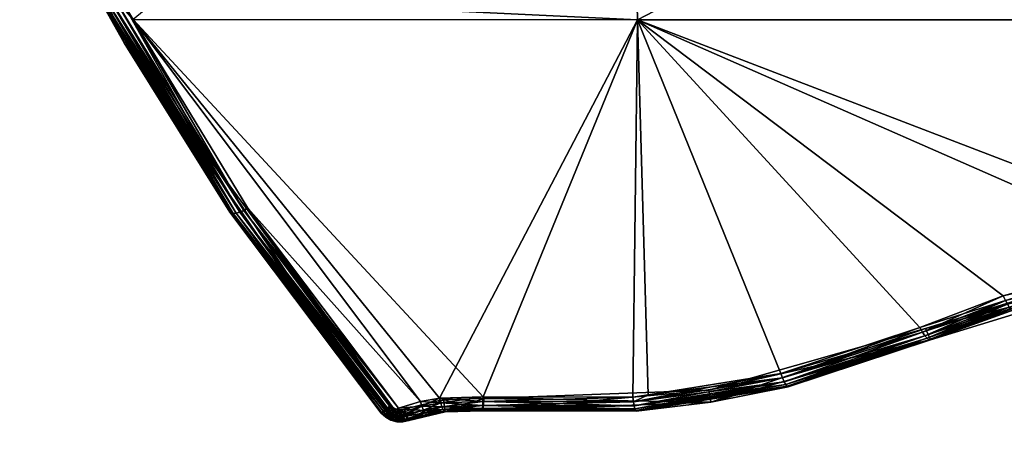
# Model space of a CAD drawing. Extents: x -0.129 to 0.129, y -0.197 to -0.001.
# Tile 1 of 11: x -0.113 to -0.034, y -0.101 to -0.067. Entities that reach past the tile are written whole.
import ezdxf

# ---------------------------------------------------------------- set-up
doc = ezdxf.new("R2010")
doc.units = 0
doc.layers.add('mesh', color=7, linetype='CONTINUOUS')

msp = doc.modelspace()

# ---------------------------------------------------------------- meshes
at = {"layer": 'mesh'}
mesh = msp.add_polyface(dxfattribs=at)
corners = [(-0.000125, -0.067175, 0.560327), (-0.000125, -0.08401, 0.553189), (-0.002857, -0.083912, 0.553244), (-0.040429, -0.092057, 0.548698), (-0.051642, -0.095761, 0.546417), (-0.063223, -0.067175, 0.558288), (-0.020558, -0.085945, 0.552123), (-0.033691, -0.089496, 0.550141), (-0.016347, -0.085183, 0.552545), (-0.021193, -0.017155, 0.577187), (-0.020411, -0.017206, 0.577189), (-0.000125, -0.034301, 0.572217), (-0.06399, -0.034301, 0.570153), (-0.021965, -0.017002, 0.577214), (-0.022706, -0.01675, 0.577268), (-0.023413, -0.016402, 0.57735), (-0.024068, -0.015965, 0.577458), (-0.024657, -0.015449, 0.577588), (-0.025613, -0.014206, 0.57791), (-0.026216, -0.012759, 0.578292), (-0.014626, -0.012759, 0.578529), (-0.014425, -0.011206, 0.578954), (-0.015222, -0.014206, 0.578122), (-0.016173, -0.015449, 0.577761), (-0.018859, -0.017002, 0.577277), (-0.018118, -0.01675, 0.577362), (-0.01963, -0.017155, 0.577219), (-0.01676, -0.015965, 0.577607), (-0.017414, -0.016402, 0.577473), (0.000225, -0.084055, 0.537709), (0.000225, -0.084055, 0.517465), (0.000056, -0.084055, 0.517464), (-0.002842, -0.084308, -0.626215), (-0.000125, -0.08401, -0.626394), (-0.002857, -0.083912, -0.626449), (-0.000125, -0.067175, -0.633532), (-0.016347, -0.085183, -0.625749), (-0.063223, -0.067175, -0.631493), (-0.020558, -0.085945, -0.625327), (-0.033691, -0.089496, -0.623346), (-0.040429, -0.092057, -0.621902), (-0.063619, -0.097689, -0.617982), (-0.06236, -0.097487, -0.618154), (-0.000126, -0.000677, -0.654984), (-0.06399, -0.034301, -0.643357), (-0.000125, -0.034301, -0.645421), (-0.016805, -0.015449, 0.658615), (-0.018047, -0.016402, 0.658605), (-0.019494, -0.017002, 0.658594), (-0.021047, -0.017206, 0.658581), (-0.0226, -0.017002, 0.658569), (-0.024047, -0.016402, 0.658558), (-0.02529, -0.015449, 0.658548), (-0.021047, -0.011206, 0.658581)]
mesh.append_faces([[corners[k] for k in face] for face in [(0, 1, 2, 2), (3, 4, 5, 5), (5, 6, 7, 7), (0, 6, 5, 5), (0, 8, 6, 6), (2, 8, 0, 0), (9, 10, 11, 11), (12, 9, 11, 11), (12, 13, 9, 9), (12, 14, 13, 13), (15, 14, 12, 12), (12, 16, 15, 15), (12, 17, 16, 16), (18, 17, 12, 12), (12, 19, 18, 18), (11, 20, 21, 21), (11, 22, 20, 20), (23, 22, 11, 11), (11, 24, 25, 25), (11, 26, 24, 24), (10, 26, 11, 11), (11, 27, 23, 23), (11, 28, 27, 27), (25, 28, 11, 11), (12, 0, 5, 5), (11, 0, 12, 12), (29, 30, 31, 31), (32, 33, 34, 34), (35, 34, 33, 33), (35, 36, 34, 34), (37, 36, 35, 35), (37, 38, 36, 36), (37, 39, 38, 38), (40, 39, 37, 37), (41, 42, 37, 37), (43, 44, 45, 45), (45, 37, 35, 35), (44, 37, 45, 45), (46, 27, 47, 47), (46, 23, 27, 27), (47, 25, 48, 48), (47, 28, 25, 25), (27, 28, 47, 47), (48, 26, 49, 49), (48, 24, 26, 26), (25, 24, 48, 48), (49, 9, 50, 50), (49, 10, 9, 9), (26, 10, 49, 49), (50, 14, 51, 51), (50, 13, 14, 14), (9, 13, 50, 50), (51, 16, 52, 52), (51, 15, 16, 16), (14, 15, 51, 51), (53, 49, 50, 50)]])
mesh = msp.add_polyface(dxfattribs=at)
corners = [(-0.063223, -0.067175, 0.558288), (-0.075697, -0.097671, 0.543913), (-0.07921, -0.097763, 0.543586), (-0.063619, -0.097689, 0.544777), (-0.06399, -0.034301, 0.570153), (-0.105174, -0.065163, 0.555477), (-0.075637, -0.0978, 0.532443), (-0.075719, -0.098797, 0.532062), (-0.057305, -0.098099, 0.532329), (-0.078888, -0.09788, 0.532413), (-0.082049, -0.098646, 0.532119), (-0.078757, -0.098872, 0.532033), (-0.075732, -0.098361, 0.543358), (-0.063448, -0.098623, 0.543847), (-0.075736, -0.098598, 0.54298), (-0.063507, -0.098386, 0.544226), (-0.075718, -0.098047, 0.543675), (-0.063564, -0.098069, 0.544541), (-0.079125, -0.098142, 0.543353), (-0.08077, -0.098051, 0.543317), (-0.080636, -0.098427, 0.543088), (-0.079036, -0.098457, 0.543038), (-0.080501, -0.098736, 0.542775), (-0.078948, -0.098692, 0.54266), (-0.082977, -0.098511, -0.605375), (-0.082977, -0.098511, 0.532171), (-0.082764, -0.09863, -0.60533), (-0.083154, -0.098345, 0.532235), (-0.083154, -0.098345, -0.605439), (-0.075637, -0.0978, -0.605648), (-0.078888, -0.09788, -0.605617), (-0.082049, -0.098646, -0.605324), (-0.057461, -0.097111, -0.605912), (-0.079125, -0.098142, -0.616557), (-0.080501, -0.098736, -0.61598), (-0.079036, -0.098457, -0.616243), (-0.080636, -0.098427, -0.616292), (-0.07921, -0.097763, -0.616791), (-0.08077, -0.098051, -0.616522), (-0.075732, -0.098361, -0.616563), (-0.078948, -0.098692, -0.615864), (-0.075736, -0.098598, -0.616185), (-0.075718, -0.098047, -0.616879), (-0.075697, -0.097671, -0.617118), (-0.063507, -0.098386, -0.61743), (-0.063448, -0.098623, -0.617052), (-0.063564, -0.098069, -0.617746), (-0.063619, -0.097689, -0.617982), (-0.063223, -0.067175, -0.631493), (-0.103958, -0.067163, -0.627965), (-0.06399, -0.034301, -0.643357), (-0.078757, -0.098872, -0.605237), (-0.075719, -0.098797, -0.605266), (-0.057305, -0.098099, -0.605533), (-0.08254, -0.098576, 0.542913), (-0.08254, -0.098576, -0.616117), (-0.094689, -0.082412, -0.622503)]
mesh.append_faces([[corners[k] for k in face] for face in [(0, 1, 2, 2), (3, 1, 0, 0), (4, 0, 5, 5), (6, 7, 8, 8), (9, 7, 6, 6), (10, 11, 9, 9), (12, 13, 14, 14), (12, 15, 13, 13), (16, 15, 12, 12), (16, 17, 15, 15), (1, 17, 16, 16), (1, 3, 17, 17), (18, 19, 2, 2), (18, 20, 19, 19), (21, 20, 18, 18), (21, 22, 20, 20), (16, 2, 1, 1), (16, 18, 2, 2), (12, 18, 16, 16), (12, 21, 18, 18), (14, 21, 12, 12), (14, 23, 21, 21), (24, 25, 26, 26), (24, 27, 25, 25), (28, 27, 24, 24), (9, 6, 29, 29), (30, 9, 29, 29), (30, 10, 9, 9), (31, 10, 30, 30), (29, 6, 32, 32), (33, 34, 35, 35), (33, 36, 34, 34), (37, 36, 33, 33), (37, 38, 36, 36), (39, 40, 41, 41), (39, 35, 40, 40), (42, 35, 39, 39), (42, 33, 35, 35), (43, 33, 42, 42), (43, 37, 33, 33), (44, 41, 45, 45), (44, 39, 41, 41), (46, 39, 44, 44), (46, 42, 39, 39), (47, 42, 46, 46), (47, 43, 42, 42), (48, 43, 47, 47), (49, 43, 48, 48), (49, 37, 43, 43), (50, 49, 48, 48), (29, 51, 30, 30), (32, 52, 29, 29), (32, 53, 52, 52), (54, 19, 20, 20), (55, 36, 38, 38), (56, 55, 38, 38)]])
mesh = msp.add_polyface(dxfattribs=at)
corners = [(-0.063223, -0.067175, 0.558288), (-0.103958, -0.067163, 0.55476), (-0.105174, -0.065163, 0.555477), (-0.109753, -0.056981, 0.548081), (-0.104686, -0.069054, 0.543456), (-0.09773, -0.078484, 0.539843), (-0.111482, -0.056088, 0.548423), (-0.10773, -0.056088, 0.548423), (-0.106731, -0.06538, 0.553628), (-0.104546, -0.068969, 0.552356), (-0.113128, -0.052575, 0.557787), (-0.111916, -0.052564, 0.559507), (-0.10555, -0.065316, 0.555324), (-0.105899, -0.065426, 0.555092), (-0.111521, -0.05243, 0.559653), (-0.106205, -0.06549, 0.554791), (-0.106453, -0.065504, 0.554435), (-0.112599, -0.052708, 0.558973), (-0.095884, -0.082832, 0.548259), (-0.095361, -0.082719, 0.548904), (-0.095036, -0.082587, 0.549138), (-0.106631, -0.065467, 0.554041), (-0.113033, -0.052665, 0.558209), (-0.096059, -0.082807, 0.547877), (-0.112854, -0.05271, 0.558611), (-0.112281, -0.052658, 0.559276), (-0.095647, -0.082802, 0.548606), (-0.106451, -0.058802, 0.547383), (-0.106823, -0.056088, 0.548423), (-0.106823, -0.056088, 0.43733), (-0.106823, -0.056088, -0.510535), (-0.106823, -0.056088, -0.621628), (-0.106451, -0.058802, -0.620588), (-0.10773, -0.056088, 0.43733), (-0.10773, -0.056088, -0.510535), (-0.109753, -0.056981, -0.621286), (-0.09773, -0.078484, -0.613048), (-0.106731, -0.06538, -0.626833), (-0.106631, -0.065467, -0.627246), (-0.113128, -0.052575, -0.630991), (-0.105174, -0.065163, -0.628681), (-0.10555, -0.065316, -0.628529), (-0.103958, -0.067163, -0.627965), (-0.111916, -0.052564, -0.632711), (-0.111521, -0.05243, -0.632858), (-0.105899, -0.065426, -0.628296), (-0.112281, -0.052658, -0.63248), (-0.095036, -0.082587, -0.622342), (-0.095361, -0.082719, -0.622108), (-0.106205, -0.06549, -0.627995), (-0.112599, -0.052708, -0.632177), (-0.095647, -0.082802, -0.621811), (-0.106453, -0.065504, -0.62764), (-0.112854, -0.05271, -0.631816), (-0.113033, -0.052665, -0.631414), (-0.095884, -0.082832, -0.621463), (-0.104546, -0.068969, -0.62556), (-0.096059, -0.082807, -0.621081), (-0.104686, -0.069054, -0.61666), (-0.111482, -0.056088, -0.621628), (-0.100425, -0.056088, 0.548423), (-0.100425, -0.056088, -0.621628)]
mesh.append_faces([[corners[k] for k in face] for face in [(0, 1, 2, 2), (3, 4, 5, 5), (3, 6, 4, 4), (7, 6, 3, 3), (4, 8, 9, 9), (6, 8, 4, 4), (6, 10, 8, 8), (11, 12, 13, 13), (2, 12, 14, 14), (2, 1, 12, 12), (15, 16, 17, 17), (15, 18, 16, 16), (12, 19, 13, 13), (1, 20, 12, 12), (21, 8, 22, 22), (21, 9, 8, 8), (23, 9, 21, 21), (16, 21, 24, 24), (16, 23, 21, 21), (13, 15, 25, 25), (13, 26, 15, 15), (19, 26, 13, 13), (27, 28, 29, 29), (30, 31, 32, 32), (29, 32, 27, 27), (29, 30, 32, 32), (33, 7, 3, 3), (34, 3, 35, 35), (34, 33, 3, 3), (36, 3, 5, 5), (35, 3, 36, 36), (37, 38, 39, 39), (40, 41, 42, 42), (40, 43, 41, 41), (44, 43, 40, 40), (45, 41, 46, 46), (45, 47, 41, 41), (48, 47, 45, 45), (49, 45, 50, 50), (49, 48, 45, 45), (51, 48, 49, 49), (52, 49, 53, 53), (52, 51, 49, 49), (38, 52, 54, 54), (38, 55, 52, 52), (56, 38, 37, 37), (56, 57, 38, 38), (58, 39, 59, 59), (58, 37, 39, 39), (56, 37, 58, 58), (35, 58, 59, 59), (36, 58, 35, 35), (28, 27, 60, 60), (27, 61, 60, 60), (27, 32, 61, 61), (32, 31, 61, 61)]])
mesh = msp.add_polyface(dxfattribs=at)
corners = [(-0.103958, -0.067163, 0.55476), (-0.08077, -0.098051, 0.543317), (-0.094689, -0.082412, 0.549298), (-0.07921, -0.097763, 0.543586), (-0.063223, -0.067175, 0.558288), (-0.09773, -0.078484, 0.539843), (-0.083922, -0.098985, 0.53199), (-0.083154, -0.098345, 0.532235), (-0.104686, -0.069054, 0.543456), (-0.083922, -0.098985, 0.541119), (-0.096166, -0.082728, 0.547477), (-0.104546, -0.068969, 0.552356), (-0.095647, -0.082802, 0.548606), (-0.095884, -0.082832, 0.548259), (-0.106205, -0.06549, 0.554791), (-0.10555, -0.065316, 0.555324), (-0.095036, -0.082587, 0.549138), (-0.095361, -0.082719, 0.548904), (-0.096059, -0.082807, 0.547877), (-0.106453, -0.065504, 0.554435), (-0.083154, -0.09892, 0.542509), (-0.083294, -0.098973, 0.542355), (-0.083154, -0.098345, -0.605439), (-0.09773, -0.078484, -0.613048), (-0.103958, -0.067163, -0.627965), (-0.095036, -0.082587, -0.622342), (-0.094689, -0.082412, -0.622503), (-0.10555, -0.065316, -0.628529), (-0.095647, -0.082802, -0.621811), (-0.083154, -0.09892, -0.615713), (-0.095361, -0.082719, -0.622108), (-0.095884, -0.082832, -0.621463), (-0.106453, -0.065504, -0.62764), (-0.096059, -0.082807, -0.621081), (-0.106631, -0.065467, -0.627246), (-0.096166, -0.082728, -0.620681), (-0.104546, -0.068969, -0.62556), (-0.08077, -0.098051, -0.616522), (-0.07921, -0.097763, -0.616791), (-0.083922, -0.098985, -0.605194), (-0.083922, -0.098985, -0.614323), (-0.104686, -0.069054, -0.61666), (-0.08254, -0.098576, 0.542913), (-0.083791, -0.099054, 0.541551), (-0.083577, -0.099052, 0.541974), (-0.083419, -0.09902, 0.542216), (-0.082862, -0.098863, 0.542678), (-0.082821, -0.098748, 0.542764), (-0.082946, -0.098815, -0.615879), (-0.08254, -0.098576, -0.616117), (-0.082821, -0.098748, -0.615968), (-0.083342, -0.098991, -0.615505), (-0.083577, -0.099052, -0.615179), (-0.083791, -0.099054, -0.614756)]
mesh.append_faces([[corners[k] for k in face] for face in [(0, 1, 2, 2), (0, 3, 1, 1), (4, 3, 0, 0), (5, 6, 7, 7), (5, 8, 6, 6), (8, 9, 6, 6), (8, 10, 9, 9), (8, 11, 10, 10), (12, 13, 14, 14), (15, 16, 17, 17), (0, 2, 16, 16), (18, 10, 11, 11), (9, 10, 18, 18), (13, 18, 19, 19), (17, 20, 21, 21), (5, 7, 22, 22), (23, 5, 22, 22), (24, 25, 26, 26), (24, 27, 25, 25), (28, 29, 30, 30), (31, 28, 32, 32), (33, 31, 34, 34), (35, 33, 36, 36), (24, 37, 38, 38), (26, 37, 24, 24), (35, 39, 40, 40), (35, 41, 39, 39), (36, 41, 35, 35), (23, 39, 41, 41), (22, 39, 23, 23), (1, 42, 2, 2), (18, 43, 9, 9), (13, 43, 18, 18), (13, 44, 43, 43), (12, 44, 13, 13), (12, 45, 44, 44), (17, 45, 12, 12), (21, 45, 17, 17), (17, 46, 20, 20), (16, 46, 17, 17), (2, 46, 16, 16), (2, 47, 46, 46), (42, 47, 2, 2), (30, 29, 48, 48), (25, 49, 26, 26), (25, 50, 49, 49), (48, 50, 25, 25), (30, 48, 25, 25), (51, 29, 28, 28), (31, 51, 28, 28), (52, 51, 31, 31), (33, 52, 31, 31), (53, 52, 33, 33), (35, 53, 33, 33), (40, 53, 35, 35)]])
mesh = msp.add_polyface(dxfattribs=at)
corners = [(-0.063223, -0.067175, 0.558288), (-0.06236, -0.097487, 0.54495), (-0.063619, -0.097689, 0.544777), (-0.051642, -0.095761, 0.546417), (-0.033691, -0.089496, 0.550141), (-0.040429, -0.092057, 0.548698), (-0.057461, -0.097111, 0.532707), (-0.03958, -0.093057, 0.534261), (-0.039967, -0.092134, 0.534614), (-0.057305, -0.098099, 0.532329), (-0.075637, -0.0978, 0.532443), (-0.03958, -0.093057, 0.546887), (-0.05107, -0.096843, 0.544614), (-0.057344, -0.097852, 0.543778), (-0.063343, -0.098815, 0.542979), (-0.051155, -0.09681, 0.545065), (-0.063564, -0.098069, 0.544541), (-0.040025, -0.092717, 0.548163), (-0.051381, -0.096446, 0.545873), (-0.05151, -0.096136, 0.546187), (-0.039846, -0.092928, 0.547779), (-0.05126, -0.096675, 0.545492), (-0.039694, -0.093044, 0.547346), (-0.063393, -0.098768, 0.543424), (-0.063448, -0.098623, 0.543847), (-0.063507, -0.098386, 0.544226), (-0.040223, -0.092421, 0.548475), (-0.039967, -0.092134, -0.607818), (-0.057461, -0.097111, -0.605912), (-0.063393, -0.098768, -0.616629), (-0.063343, -0.098815, -0.616184), (-0.057344, -0.097852, -0.616983), (-0.05151, -0.096136, -0.619391), (-0.051642, -0.095761, -0.619622), (-0.06236, -0.097487, -0.618154), (-0.063564, -0.098069, -0.617746), (-0.063619, -0.097689, -0.617982), (-0.063507, -0.098386, -0.61743), (-0.051381, -0.096446, -0.619077), (-0.063448, -0.098623, -0.617052), (-0.05126, -0.096675, -0.618697), (-0.051155, -0.09681, -0.61827), (-0.05107, -0.096843, -0.617819), (-0.039694, -0.093044, -0.62055), (-0.039846, -0.092928, -0.620984), (-0.040025, -0.092717, -0.621367), (-0.040223, -0.092421, -0.621679), (-0.040429, -0.092057, -0.621902), (-0.063223, -0.067175, -0.631493), (-0.057305, -0.098099, -0.605533), (-0.03958, -0.093057, -0.607465)]
mesh.append_faces([[corners[k] for k in face] for face in [(0, 1, 2, 2), (0, 3, 1, 1), (0, 4, 5, 5), (6, 7, 8, 8), (6, 9, 7, 7), (10, 9, 6, 6), (9, 11, 7, 7), (9, 12, 11, 11), (13, 9, 14, 14), (13, 12, 9, 9), (15, 12, 13, 13), (16, 1, 3, 3), (16, 2, 1, 1), (17, 18, 19, 19), (20, 21, 18, 18), (22, 15, 21, 21), (11, 12, 15, 15), (23, 13, 14, 14), (23, 15, 13, 13), (24, 15, 23, 23), (24, 21, 15, 15), (25, 21, 24, 24), (25, 18, 21, 21), (16, 18, 25, 25), (16, 19, 18, 18), (3, 19, 16, 16), (3, 26, 19, 19), (5, 26, 3, 3), (6, 8, 27, 27), (28, 6, 27, 27), (28, 10, 6, 6), (29, 30, 31, 31), (32, 33, 34, 34), (35, 34, 36, 36), (35, 32, 34, 34), (37, 32, 35, 35), (37, 38, 32, 32), (39, 38, 37, 37), (39, 40, 38, 38), (29, 40, 39, 39), (29, 41, 40, 40), (31, 41, 29, 29), (31, 42, 41, 41), (43, 41, 42, 42), (44, 40, 41, 41), (45, 38, 40, 40), (46, 32, 38, 38), (47, 33, 32, 32), (48, 33, 47, 47), (48, 34, 33, 33), (42, 49, 50, 50), (31, 49, 42, 42), (31, 30, 49, 49), (27, 49, 28, 28), (27, 50, 49, 49)]])
mesh = msp.add_polyface(dxfattribs=at)
corners = [(-0.039967, -0.092134, 0.534614), (-0.020076, -0.087075, 0.536552), (-0.020273, -0.086095, 0.536928), (-0.03958, -0.093057, 0.534261), (-0.03958, -0.093057, 0.546887), (-0.032983, -0.090555, 0.548325), (-0.033521, -0.08987, 0.549915), (-0.040429, -0.092057, 0.548698), (-0.033691, -0.089496, 0.550141), (-0.040223, -0.092421, 0.548475), (-0.033356, -0.090177, 0.549601), (-0.040025, -0.092717, 0.548163), (-0.033206, -0.090401, 0.549217), (-0.039846, -0.092928, 0.547779), (-0.03308, -0.090529, 0.548783), (-0.039694, -0.093044, 0.547346), (-0.020454, -0.086333, 0.551892), (-0.020558, -0.085945, 0.552123), (-0.020354, -0.086656, 0.551575), (-0.020262, -0.086896, 0.55119), (-0.020184, -0.087042, 0.550757), (-0.05151, -0.096136, 0.546187), (-0.051381, -0.096446, 0.545873), (-0.05126, -0.096675, 0.545492), (-0.051155, -0.09681, 0.545065), (-0.020273, -0.086095, 0.499532), (-0.020273, -0.086095, -0.610132), (-0.039967, -0.092134, -0.607818), (-0.020273, -0.086095, 0.490911), (-0.020772, -0.086196, 0.495376), (-0.039694, -0.093044, -0.62055), (-0.05107, -0.096843, -0.617819), (-0.03958, -0.093057, -0.620091), (-0.039846, -0.092928, -0.620984), (-0.051155, -0.09681, -0.61827), (-0.040025, -0.092717, -0.621367), (-0.05126, -0.096675, -0.618697), (-0.040223, -0.092421, -0.621679), (-0.051381, -0.096446, -0.619077), (-0.040429, -0.092057, -0.621902), (-0.05151, -0.096136, -0.619391), (-0.03308, -0.090529, -0.621988), (-0.032983, -0.090555, -0.621529), (-0.033206, -0.090401, -0.622421), (-0.033356, -0.090177, -0.622805), (-0.033521, -0.08987, -0.623119), (-0.033691, -0.089496, -0.623346), (-0.020184, -0.087042, -0.623961), (-0.020262, -0.086896, -0.624394), (-0.020354, -0.086656, -0.624779), (-0.020454, -0.086333, -0.625096), (-0.020558, -0.085945, -0.625327), (-0.03958, -0.093057, -0.607465), (-0.020076, -0.087075, -0.609757), (-0.020076, -0.087076, 0.550304)]
mesh.append_faces([[corners[k] for k in face] for face in [(0, 1, 2, 2), (0, 3, 1, 1), (4, 5, 3, 3), (6, 7, 8, 8), (6, 9, 7, 7), (10, 9, 6, 6), (10, 11, 9, 9), (12, 11, 10, 10), (12, 13, 11, 11), (14, 13, 12, 12), (14, 15, 13, 13), (5, 15, 14, 14), (5, 4, 15, 15), (16, 8, 17, 17), (16, 6, 8, 8), (18, 10, 6, 6), (19, 12, 10, 10), (20, 14, 12, 12), (11, 21, 9, 9), (13, 22, 11, 11), (15, 23, 13, 13), (4, 24, 15, 15), (2, 25, 0, 0), (26, 27, 0, 0), (0, 28, 26, 26), (0, 29, 28, 28), (25, 29, 0, 0), (30, 31, 32, 32), (33, 34, 30, 30), (35, 36, 33, 33), (37, 38, 35, 35), (39, 40, 37, 37), (41, 32, 42, 42), (41, 30, 32, 32), (43, 30, 41, 41), (43, 33, 30, 30), (44, 33, 43, 43), (44, 35, 33, 33), (45, 35, 44, 44), (45, 37, 35, 35), (46, 37, 45, 45), (46, 39, 37, 37), (47, 41, 42, 42), (48, 43, 41, 41), (49, 44, 43, 43), (50, 45, 44, 44), (51, 45, 50, 50), (51, 46, 45, 45), (31, 52, 32, 32), (42, 52, 53, 53), (32, 52, 42, 42), (26, 52, 27, 27), (26, 53, 52, 52), (3, 54, 1, 1), (3, 5, 54, 54), (54, 5, 14, 14)]])
mesh = msp.add_polyface(dxfattribs=at)
corners = [(-0.078888, -0.09788, 0.532413), (-0.078757, -0.098872, 0.532033), (-0.075719, -0.098797, 0.532062), (-0.082977, -0.098511, 0.532171), (-0.083143, -0.099556, 0.531771), (-0.082764, -0.09863, 0.532125), (-0.083154, -0.098345, 0.532235), (-0.083568, -0.099318, 0.531862), (-0.063343, -0.098815, 0.542979), (-0.075719, -0.098797, 0.542117), (-0.057305, -0.098099, 0.532329), (-0.075732, -0.098746, 0.54256), (-0.063393, -0.098768, 0.543424), (-0.075736, -0.098598, 0.54298), (-0.063448, -0.098623, 0.543847), (-0.080501, -0.098736, 0.542775), (-0.082228, -0.099138, 0.542487), (-0.080636, -0.098427, 0.543088), (-0.078948, -0.098692, 0.54266), (-0.079036, -0.098457, 0.543038), (-0.080373, -0.098964, 0.542396), (-0.078867, -0.098834, 0.542237), (-0.082286, -0.0987, 0.532099), (-0.082049, -0.098646, 0.532119), (-0.082049, -0.098646, -0.605324), (-0.082286, -0.0987, -0.605303), (-0.082529, -0.098694, 0.532101), (-0.082529, -0.098694, -0.605305), (-0.082764, -0.09863, -0.60533), (-0.078948, -0.098692, -0.615864), (-0.080258, -0.099097, -0.615176), (-0.078867, -0.098834, -0.615441), (-0.079036, -0.098457, -0.616243), (-0.080373, -0.098964, -0.615601), (-0.080501, -0.098736, -0.61598), (-0.075736, -0.098598, -0.616185), (-0.075732, -0.098746, -0.615764), (-0.063393, -0.098768, -0.616629), (-0.075719, -0.098797, -0.615321), (-0.063343, -0.098815, -0.616184), (-0.063448, -0.098623, -0.617052), (-0.078757, -0.098872, -0.605237), (-0.075719, -0.098797, -0.605266), (-0.057305, -0.098099, -0.605533), (-0.083568, -0.099318, -0.605066), (-0.082977, -0.098511, -0.605375), (-0.078888, -0.09788, -0.605617), (-0.081711, -0.099587, -0.604963), (-0.075637, -0.0978, -0.605648), (-0.083154, -0.098345, -0.605439), (-0.083922, -0.098985, -0.605194), (-0.078757, -0.098876, 0.541795), (-0.08235, -0.098943, 0.542689), (-0.08254, -0.098576, 0.542913), (-0.082862, -0.098863, 0.542678), (-0.082821, -0.098748, 0.542764), (-0.082564, -0.098944, 0.542678), (-0.08235, -0.098943, -0.615894), (-0.08254, -0.098576, -0.616117), (-0.082564, -0.098944, -0.615883), (-0.082946, -0.098815, -0.615879), (-0.082821, -0.098748, -0.615968), (-0.080636, -0.098427, -0.616292), (-0.082222, -0.099265, -0.615564), (-0.078757, -0.098876, -0.614999)]
mesh.append_faces([[corners[k] for k in face] for face in [(0, 1, 2, 2), (3, 4, 5, 5), (6, 7, 3, 3), (8, 2, 9, 9), (8, 10, 2, 2), (11, 8, 9, 9), (11, 12, 8, 8), (13, 12, 11, 11), (13, 14, 12, 12), (15, 16, 17, 17), (18, 15, 19, 19), (18, 20, 15, 15), (21, 20, 18, 18), (11, 18, 13, 13), (11, 21, 18, 18), (22, 23, 24, 24), (25, 22, 24, 24), (25, 26, 22, 22), (27, 26, 25, 25), (27, 5, 26, 26), (28, 5, 27, 27), (28, 3, 5, 5), (29, 30, 31, 31), (32, 33, 29, 29), (32, 34, 33, 33), (35, 31, 36, 36), (35, 29, 31, 31), (37, 38, 39, 39), (37, 36, 38, 38), (40, 36, 37, 37), (40, 35, 36, 36), (41, 42, 38, 38), (43, 38, 42, 42), (43, 39, 38, 38), (28, 44, 45, 45), (46, 47, 24, 24), (48, 42, 41, 41), (49, 45, 50, 50), (2, 51, 9, 9), (2, 1, 51, 51), (11, 9, 51, 51), (17, 16, 52, 52), (53, 17, 52, 52), (51, 21, 11, 11), (54, 55, 56, 56), (53, 56, 55, 55), (52, 56, 53, 53), (57, 58, 59, 59), (58, 60, 59, 59), (58, 61, 60, 60), (58, 57, 62, 62), (63, 34, 62, 62), (36, 64, 38, 38), (36, 31, 64, 64), (38, 64, 41, 41)]])
mesh = msp.add_polyface(dxfattribs=at)
corners = [(-0.082764, -0.09863, 0.532125), (-0.083143, -0.099556, 0.531771), (-0.082673, -0.099684, 0.531722), (-0.082977, -0.098511, 0.532171), (-0.083568, -0.099318, 0.531862), (-0.083154, -0.098345, 0.532235), (-0.083922, -0.098985, 0.53199), (-0.082982, -0.099156, 0.542359), (-0.083294, -0.098973, 0.542355), (-0.083154, -0.09892, 0.542509), (-0.082643, -0.099493, 0.541978), (-0.083072, -0.099376, 0.541978), (-0.082609, -0.099258, 0.542359), (-0.08346, -0.099157, 0.541978), (-0.083127, -0.099511, 0.541553), (-0.083546, -0.099275, 0.541553), (-0.082663, -0.099637, 0.541553), (-0.083546, -0.099275, -0.614757), (-0.083072, -0.099376, -0.615182), (-0.08346, -0.099157, -0.615182), (-0.083127, -0.099511, -0.614757), (-0.082643, -0.099493, -0.615182), (-0.082609, -0.099258, -0.615564), (-0.082982, -0.099156, -0.615564), (-0.083922, -0.098985, -0.614323), (-0.083922, -0.098985, -0.605194), (-0.083568, -0.099318, -0.605066), (-0.082673, -0.099684, -0.604926), (-0.082673, -0.099684, -0.614323), (-0.083143, -0.099556, -0.604975), (-0.082977, -0.098511, -0.605375), (-0.082764, -0.09863, -0.60533), (-0.082529, -0.098694, -0.605305), (-0.083143, -0.099556, 0.541119), (-0.083568, -0.099318, 0.541119), (-0.083922, -0.098985, 0.541119), (-0.083577, -0.099052, 0.541974), (-0.083419, -0.09902, 0.542216), (-0.083791, -0.099054, 0.541551), (-0.082862, -0.098863, 0.542678), (-0.082946, -0.098815, -0.615879), (-0.083154, -0.09892, -0.615713), (-0.083342, -0.098991, -0.615505), (-0.083577, -0.099052, -0.615179), (-0.083791, -0.099054, -0.614756), (-0.083568, -0.099318, -0.614323), (-0.083143, -0.099556, -0.614323), (-0.082663, -0.099637, -0.614757), (-0.082564, -0.098944, -0.615883)]
mesh.append_faces([[corners[k] for k in face] for face in [(0, 1, 2, 2), (3, 4, 1, 1), (5, 6, 4, 4), (7, 8, 9, 9), (7, 10, 11, 11), (12, 10, 7, 7), (13, 14, 15, 15), (11, 14, 13, 13), (11, 16, 14, 14), (10, 16, 11, 11), (17, 18, 19, 19), (17, 20, 18, 18), (21, 18, 20, 20), (22, 23, 18, 18), (24, 25, 26, 26), (27, 28, 29, 29), (30, 26, 25, 25), (31, 29, 26, 26), (32, 29, 31, 31), (32, 27, 29, 29), (1, 33, 2, 2), (1, 4, 33, 33), (4, 34, 33, 33), (6, 34, 4, 4), (35, 34, 6, 6), (13, 36, 37, 37), (15, 38, 36, 36), (7, 37, 8, 8), (33, 14, 16, 16), (34, 14, 33, 33), (34, 15, 14, 14), (34, 38, 15, 15), (35, 38, 34, 34), (39, 7, 9, 9), (39, 12, 7, 7), (37, 11, 13, 13), (7, 11, 37, 37), (13, 15, 36, 36), (40, 41, 23, 23), (23, 42, 18, 18), (41, 42, 23, 23), (42, 43, 19, 19), (43, 17, 19, 19), (44, 17, 43, 43), (44, 45, 17, 17), (24, 45, 44, 44), (19, 18, 42, 42), (45, 20, 17, 17), (45, 46, 20, 20), (47, 20, 46, 46), (48, 40, 23, 23), (26, 45, 24, 24), (29, 45, 26, 26), (29, 46, 45, 45), (29, 28, 46, 46)]])
mesh = msp.add_polyface(dxfattribs=at)
corners = [(-0.082286, -0.0987, 0.532099), (-0.081711, -0.099587, 0.531759), (-0.082049, -0.098646, 0.532119), (-0.082186, -0.099695, 0.531718), (-0.082529, -0.098694, 0.532101), (-0.082673, -0.099684, 0.531722), (-0.082764, -0.09863, 0.532125), (-0.081711, -0.099587, 0.541119), (-0.082673, -0.099684, 0.541119), (-0.082564, -0.098944, 0.542678), (-0.082228, -0.099138, 0.542487), (-0.082609, -0.099258, 0.542359), (-0.082198, -0.099501, 0.541978), (-0.082643, -0.099493, 0.541978), (-0.082182, -0.099646, 0.541553), (-0.082663, -0.099637, 0.541553), (-0.082643, -0.099493, -0.615182), (-0.083127, -0.099511, -0.614757), (-0.082663, -0.099637, -0.614757), (-0.082609, -0.099258, -0.615564), (-0.083072, -0.099376, -0.615182), (-0.082564, -0.098944, -0.615883), (-0.082982, -0.099156, -0.615564), (-0.082228, -0.099138, -0.615691), (-0.082198, -0.099501, -0.615182), (-0.082182, -0.099646, -0.614757), (-0.082286, -0.0987, -0.605303), (-0.082673, -0.099684, -0.604926), (-0.082529, -0.098694, -0.605305), (-0.082186, -0.099695, -0.604922), (-0.082049, -0.098646, -0.605324), (-0.081711, -0.099587, -0.604963), (-0.082178, -0.099693, 0.541119), (-0.083143, -0.099556, 0.541119), (-0.080501, -0.098736, 0.542775), (-0.082153, -0.099253, 0.542358), (-0.081987, -0.099455, 0.542), (-0.081829, -0.099573, 0.541552), (-0.082862, -0.098863, 0.542678), (-0.08235, -0.098943, 0.542689), (-0.082673, -0.099684, -0.614323), (-0.082186, -0.099695, -0.614323), (-0.081711, -0.099587, -0.614323), (-0.081987, -0.099455, -0.615204), (-0.082222, -0.099265, -0.615564), (-0.081834, -0.099573, -0.614776), (-0.083143, -0.099556, -0.614323), (-0.08235, -0.098943, -0.615894), (-0.080636, -0.098427, -0.616292), (-0.080373, -0.098964, -0.615601)]
mesh.append_faces([[corners[k] for k in face] for face in [(0, 1, 2, 2), (0, 3, 1, 1), (4, 3, 0, 0), (4, 5, 3, 3), (6, 5, 4, 4), (3, 7, 1, 1), (5, 8, 3, 3), (9, 10, 11, 11), (11, 12, 13, 13), (13, 14, 15, 15), (12, 14, 13, 13), (16, 17, 18, 18), (19, 20, 16, 16), (21, 22, 19, 19), (19, 23, 21, 21), (18, 24, 16, 16), (18, 25, 24, 24), (26, 27, 28, 28), (26, 29, 27, 27), (30, 29, 26, 26), (30, 31, 29, 29), (3, 32, 7, 7), (3, 8, 32, 32), (5, 33, 8, 8), (34, 35, 10, 10), (11, 10, 35, 35), (35, 36, 12, 12), (32, 37, 7, 7), (32, 14, 37, 37), (32, 15, 14, 14), (8, 15, 32, 32), (33, 15, 8, 8), (9, 11, 38, 38), (39, 10, 9, 9), (35, 12, 11, 11), (12, 37, 14, 14), (36, 37, 12, 12), (18, 40, 41, 41), (25, 41, 42, 42), (24, 43, 44, 44), (24, 45, 43, 43), (25, 45, 24, 24), (42, 45, 25, 25), (18, 46, 40, 40), (21, 23, 47, 47), (19, 44, 23, 23), (16, 44, 19, 19), (16, 24, 44, 44), (41, 25, 18, 18), (48, 47, 23, 23), (44, 48, 23, 23), (43, 49, 44, 44), (27, 41, 40, 40), (29, 41, 27, 27), (31, 41, 29, 29), (42, 41, 31, 31)]])
mesh = msp.add_polyface(dxfattribs=at)
corners = [(-0.082049, -0.098646, 0.532119), (-0.081711, -0.099587, 0.531759), (-0.078757, -0.098872, 0.532033), (-0.080161, -0.099129, 0.541522), (-0.081711, -0.099587, 0.541119), (-0.080258, -0.099097, 0.541971), (-0.081987, -0.099455, 0.542), (-0.080373, -0.098964, 0.542396), (-0.078867, -0.098834, 0.542237), (-0.028532, -0.151108, 0.448867), (-0.025436, -0.14427, 0.446439), (-0.028464, -0.150844, 0.449481), (-0.025496, -0.144518, 0.445817), (-0.020636, -0.138625, 0.443844), (-0.020684, -0.138859, 0.443216), (-0.025249, -0.144102, 0.447062), (-0.028255, -0.150628, 0.450081), (-0.020484, -0.138499, 0.444486), (-0.024944, -0.144024, 0.447655), (-0.027914, -0.150471, 0.450639), (-0.020236, -0.138488, 0.44511), (-0.024536, -0.144038, 0.448189), (-0.027459, -0.150382, 0.451125), (-0.019905, -0.138591, 0.445685), (-0.024047, -0.144145, 0.448637), (-0.026912, -0.150364, 0.451515), (-0.019506, -0.138805, 0.446182), (-0.023501, -0.144339, 0.448977), (-0.026302, -0.150419, 0.45179), (-0.019061, -0.139117, 0.446577), (-0.022924, -0.144609, 0.44919), (-0.025658, -0.150544, 0.451937), (-0.018591, -0.139513, 0.446848), (-0.023139, -0.150844, 0.424511), (-0.02534, -0.153815, 0.425879), (-0.027096, -0.157021, 0.42736), (-0.021653, -0.151518, 0.452422), (-0.078867, -0.098834, -0.615441), (-0.080258, -0.099097, -0.615176), (-0.080161, -0.099129, -0.614727), (-0.078948, -0.098692, -0.615864), (-0.080373, -0.098964, -0.615601), (-0.078757, -0.098872, -0.605237), (-0.081711, -0.099587, -0.614323), (-0.081711, -0.099587, -0.604963), (-0.078888, -0.09788, -0.605617), (-0.078757, -0.098876, 0.541795), (-0.081829, -0.099573, 0.541552), (-0.082153, -0.099253, 0.542358), (-0.080501, -0.098736, 0.542775), (-0.082222, -0.099265, -0.615564), (-0.080501, -0.098736, -0.61598), (-0.081834, -0.099573, -0.614776), (-0.081987, -0.099455, -0.615204), (-0.078757, -0.098876, -0.614999)]
mesh.append_faces([[corners[k] for k in face] for face in [(0, 1, 2, 2), (3, 1, 4, 4), (3, 2, 1, 1), (5, 6, 7, 7), (8, 5, 7, 7), (9, 10, 11, 11), (12, 10, 9, 9), (12, 13, 10, 10), (14, 13, 12, 12), (11, 15, 16, 16), (10, 15, 11, 11), (10, 17, 15, 15), (13, 17, 10, 10), (16, 18, 19, 19), (15, 18, 16, 16), (15, 20, 18, 18), (17, 20, 15, 15), (19, 21, 22, 22), (18, 21, 19, 19), (18, 23, 21, 21), (20, 23, 18, 18), (22, 24, 25, 25), (21, 24, 22, 22), (21, 26, 24, 24), (23, 26, 21, 21), (25, 27, 28, 28), (24, 27, 25, 25), (24, 29, 27, 27), (28, 30, 31, 31), (27, 30, 28, 28), (27, 32, 30, 30), (12, 33, 14, 14), (12, 34, 33, 33), (9, 35, 12, 12), (36, 31, 30, 30), (37, 38, 39, 39), (40, 41, 38, 38), (42, 43, 44, 44), (42, 39, 43, 43), (45, 42, 44, 44), (46, 2, 3, 3), (47, 3, 4, 4), (47, 5, 3, 3), (7, 48, 49, 49), (7, 6, 48, 48), (5, 47, 6, 6), (46, 5, 8, 8), (46, 3, 5, 5), (50, 41, 51, 51), (52, 41, 53, 53), (52, 38, 41, 41), (52, 39, 38, 38), (43, 39, 52, 52), (37, 39, 54, 54), (42, 54, 39, 39)]])

doc.saveas('drawing.dxf')
